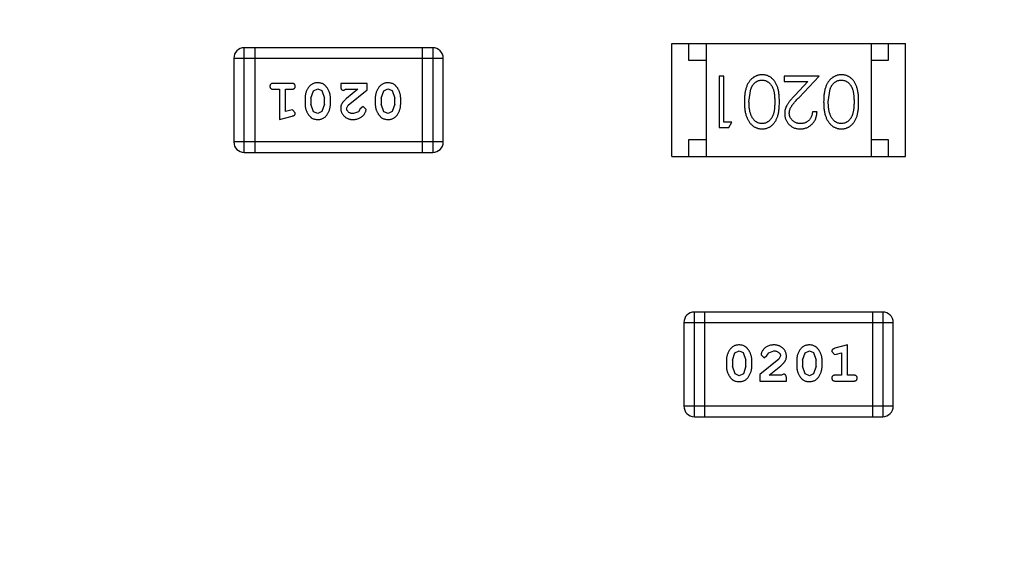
# Model space of a CAD drawing. Header units: inches. Extents: x 13 to 158, y -30 to 56.
# Tile 29 of 84: x 118.35 to 121.22, y 10.2 to 11.79. Entities that reach past the tile are written whole.
import ezdxf

# ---------------------------------------------------------------- set-up
doc = ezdxf.new("R2010")
doc.units = ezdxf.units.IN
doc.header["$LTSCALE"] = 1.21
doc.header["$MEASUREMENT"] = 0
doc.header["$PDMODE"] = 3
doc.header["$PDSIZE"] = 0.3125
doc.layers.get('0').update_dxf_attribs({"linetype": 'CONTINUOUS'})
doc.layers.get('Defpoints').update_dxf_attribs({"linetype": 'CONTINUOUS'})
doc.layers.add('DIM', color=3, linetype='CONTINUOUS')
doc.styles.get("Standard").update_dxf_attribs({"font": 'txt', "width": 0.8})
doc.dimstyles.get("Standard").update_dxf_attribs({"dimtxt": 0.15625, "dimasz": 0.1875, "dimexe": 0.125, "dimexo": 0.0625, "dimgap": 0.09, "dimtad": 0, "dimtih": 1, "dimtoh": 1, "dimzin": 4, "dimdsep": 46, "dimtxsty": 'Standard', "dimblk": '_FILLED', "dimblk1": '_FILLED', "dimblk2": '_FILLED', "dimcen": 0.09, "dimazin": 1, "dimtp": 0.01, "dimtm": 0.01, "dimtfac": 1, "dimtofl": 0, "dimtmove": 0, "dimatfit": 3, "dimldrblk": '_FILLED', "dimfxl": 1, "dimtolj": 1, "dimtzin": 4, "dimarcsym": 0})

# ---------------------------------------------------------------- blocks, each defined once
blk = doc.blocks.new('_FILLED')
at = {"color": 0, "linetype": 'ByBlock'}
blk.add_solid([(0, 0), (-1, 0.1667), (-1, -0.1667)], dxfattribs=at)
blk = doc.blocks.new('*D10')
at = {"layer": 'Defpoints', "color": 0}
for p in [(116.5261, 13.2868), (132.3995, -6.4981), (132.3995, -9.9284)]:
    blk.add_point(p, dxfattribs=at)
at = {"layer": 'DIM', "color": 0, "lineweight": -2}
for p, q in [((116.5261, 13.2243), (116.5261, -10.0534)), ((132.3995, -6.5606), (132.3995, -10.0534)), ((117.5261, -9.9284), (122.9061, -9.9284)), ((131.3995, -9.9284), (126.0195, -9.9284))]:
    blk.add_line(p, q, dxfattribs=at)
at = {"layer": 'DIM', "color": 0, "lineweight": -2, "rotation": 180}
blk.add_blockref('_FILLED', (116.5261, -9.9284), dxfattribs=at)
at = {"layer": 'DIM', "color": 0, "lineweight": -2}
blk.add_blockref('_FILLED', (132.3995, -9.9284), dxfattribs=at)
at = {"layer": 'DIM', "color": 0, "insert": (124.4628, -9.9284), "char_height": 1, "attachment_point": 5}
blk.add_mtext('\\A1;15.87', dxfattribs=at)
blk = doc.blocks.new('*D15')
at = {"layer": 'Defpoints', "color": 0}
for p in [(109.9306, 13.2855), (111.5494, 13.2855), (127.929, -5.4369)]:
    blk.add_point(p, dxfattribs=at)
at = {"layer": 'DIM', "color": 0, "lineweight": -2}
for p, q in [((111.4869, 13.2855), (109.8056, 13.2855)), ((109.9306, 12.2855), (109.9306, 5.4809)), ((109.9306, -4.4369), (109.9306, 2.3676)), ((127.8665, -5.4369), (109.8056, -5.4369))]:
    blk.add_line(p, q, dxfattribs=at)
for p, rotation in [((109.9306, 13.2855), 90), ((109.9306, -5.4369), 270)]:
    blk.add_blockref('_FILLED', p, dxfattribs=dict(at, rotation=rotation))
at = {"layer": 'DIM', "color": 0, "insert": (109.9306, 3.9243), "char_height": 1, "attachment_point": 5, "rotation": 90}
blk.add_mtext('\\A1;18.72', dxfattribs=at)
blk = doc.blocks.new('*D16')
at = {"layer": 'Defpoints', "color": 0}
for p in [(114.1495, 13.2855), (150.6495, 13.2855), (150.6495, -11.8704)]:
    blk.add_point(p, dxfattribs=at)
at = {"layer": 'DIM', "color": 0, "lineweight": -2}
for p, q in [((114.1495, 13.223), (114.1495, -11.9954)), ((150.6495, 13.223), (150.6495, -11.9954)), ((115.1495, -11.8704), (130.7762, -11.8704)), ((149.6495, -11.8704), (134.0229, -11.8704))]:
    blk.add_line(p, q, dxfattribs=at)
at = {"layer": 'DIM', "color": 0, "lineweight": -2, "rotation": 180}
blk.add_blockref('_FILLED', (114.1495, -11.8704), dxfattribs=at)
at = {"layer": 'DIM', "color": 0, "lineweight": -2}
blk.add_blockref('_FILLED', (150.6495, -11.8704), dxfattribs=at)
at = {"layer": 'DIM', "color": 0, "insert": (132.3995, -11.8704), "char_height": 1, "attachment_point": 5}
blk.add_mtext('\\A1;36.50', dxfattribs=at)

msp = doc.modelspace()

# ---------------------------------------------------------------- linework, layer by layer
at = {"color": 6, "linetype": 'Continuous'}
for p, q in [((119.003, 11.401), (119.003, 11.7058)), ((119.5517, 11.7058), (119.003, 11.7058)), ((119.0335, 11.7058), (119.0335, 11.401)), ((119.5212, 11.7058), (119.5212, 11.401)), ((119.5517, 11.7058), (119.5517, 11.401)), ((120.2475, 11.3886), (120.2475, 11.7186)), ((120.2475, 11.7186), (120.9275, 11.7186)), ((120.2975, 11.6686), (120.2975, 11.7186)), ((120.3475, 11.7186), (120.3475, 11.3886)), ((120.8275, 11.7186), (120.8275, 11.3886)), ((120.8775, 11.7186), (120.8775, 11.6686)), ((120.9275, 11.3886), (120.9275, 11.7186)), ((118.9726, 11.6753), (118.9726, 11.4314)), ((118.9726, 11.6753), (119.5822, 11.6753)), ((119.5822, 11.4314), (119.5822, 11.6753)), ((120.3475, 11.6686), (120.2975, 11.6686)), ((120.8775, 11.6686), (120.8275, 11.6686)), ((120.3857, 11.6233), (120.3857, 11.4733)), ((120.3991, 11.6233), (120.3857, 11.6233)), ((120.3991, 11.4887), (120.3991, 11.6233)), ((120.5741, 11.6233), (120.5741, 11.6079)), ((120.6761, 11.6233), (120.5741, 11.6233)), ((120.5741, 11.6079), (120.6439, 11.6079)), ((120.6439, 11.6079), (120.6064, 11.5678)), ((120.6179, 11.5612), (120.6761, 11.6233)), ((119.1405, 11.6021), (119.0886, 11.6021)), ((119.0886, 11.5848), (119.1059, 11.5848)), ((119.1059, 11.5848), (119.1059, 11.4967)), ((119.1232, 11.5199), (119.1232, 11.5848)), ((119.1232, 11.5848), (119.1405, 11.5848)), ((119.1971, 11.5588), (119.2044, 11.5806)), ((119.2044, 11.5806), (119.2167, 11.5864)), ((119.2167, 11.5864), (119.2288, 11.5811)), ((119.2288, 11.5811), (119.2365, 11.5588)), ((119.2837, 11.6021), (119.2837, 11.5943)), ((119.3607, 11.6021), (119.2837, 11.6021)), ((119.2923, 11.5817), (119.2978, 11.5848)), ((119.2978, 11.5848), (119.334, 11.5848)), ((119.334, 11.5848), (119.3004, 11.5578)), ((119.3057, 11.5383), (119.3607, 11.5832)), ((119.3607, 11.5832), (119.3607, 11.6021)), ((119.4016, 11.5588), (119.4089, 11.5806)), ((119.4089, 11.5806), (119.4212, 11.5864)), ((119.4212, 11.5864), (119.4333, 11.5811)), ((119.4333, 11.5811), (119.441, 11.5588)), ((120.4722, 11.5483), (120.4779, 11.586)), ((120.703, 11.5483), (120.7087, 11.586)), ((119.1798, 11.5591), (119.1798, 11.5413)), ((119.1971, 11.5588), (119.1971, 11.5416)), ((119.2365, 11.5416), (119.2365, 11.5588)), ((119.2538, 11.5413), (119.2538, 11.5591)), ((119.3843, 11.5591), (119.3843, 11.5413)), ((119.4016, 11.5588), (119.4016, 11.5416)), ((119.441, 11.5416), (119.441, 11.5588)), ((119.4583, 11.5413), (119.4583, 11.5591)), ((119.1382, 11.524), (119.1232, 11.5199)), ((119.1436, 11.525), (119.1382, 11.524)), ((119.1515, 11.5158), (119.1436, 11.525)), ((119.2047, 11.5193), (119.1971, 11.5416)), ((119.2365, 11.5416), (119.2292, 11.5198)), ((119.301, 11.5286), (119.3057, 11.5383)), ((119.3403, 11.5279), (119.3353, 11.5194)), ((119.3488, 11.5345), (119.3403, 11.5279)), ((119.3576, 11.526), (119.3488, 11.5345)), ((119.4092, 11.5193), (119.4016, 11.5416)), ((119.441, 11.5416), (119.4337, 11.5198)), ((119.1059, 11.4967), (119.1425, 11.5066)), ((119.2168, 11.514), (119.2047, 11.5193)), ((119.2292, 11.5198), (119.2168, 11.514)), ((119.3353, 11.5194), (119.3205, 11.514)), ((119.4214, 11.514), (119.4092, 11.5193)), ((119.4337, 11.5198), (119.4214, 11.514)), ((120.6703, 11.5194), (120.6568, 11.5194)), ((120.3857, 11.4733), (120.4134, 11.4733)), ((120.4222, 11.4887), (120.3991, 11.4887)), ((120.4134, 11.4733), (120.4222, 11.4887)), ((120.2975, 11.3886), (120.2975, 11.4386)), ((120.2975, 11.4386), (120.3475, 11.4386)), ((120.8275, 11.4386), (120.8775, 11.4386)), ((120.8775, 11.4386), (120.8775, 11.3886)), ((119.5822, 11.4314), (118.9726, 11.4314)), ((119.003, 11.401), (119.5517, 11.401)), ((120.2475, 11.3886), (120.9275, 11.3886)), ((120.3131, 10.6312), (120.3131, 10.936)), ((120.8617, 10.936), (120.3131, 10.936)), ((120.3436, 10.6312), (120.3436, 10.936)), ((120.8313, 10.936), (120.8313, 10.6312)), ((120.8617, 10.936), (120.8617, 10.6312)), ((120.2826, 10.9055), (120.2826, 10.6617)), ((120.2826, 10.9055), (120.8922, 10.9055)), ((120.8922, 10.6617), (120.8922, 10.9055)), ((120.7589, 10.8402), (120.7223, 10.8304)), ((120.7589, 10.7521), (120.7589, 10.8402)), ((120.4238, 10.7954), (120.4311, 10.8171)), ((120.4311, 10.8171), (120.4434, 10.8229)), ((120.4434, 10.8229), (120.4556, 10.8177)), ((120.4556, 10.8177), (120.4631, 10.7954)), ((120.5072, 10.8109), (120.516, 10.8025)), ((120.516, 10.8025), (120.5245, 10.8091)), ((120.5245, 10.8091), (120.5295, 10.8176)), ((120.5295, 10.8176), (120.5443, 10.8229)), ((120.5638, 10.8084), (120.5591, 10.7987)), ((120.6283, 10.7954), (120.6356, 10.8171)), ((120.6356, 10.8171), (120.6479, 10.8229)), ((120.6479, 10.8229), (120.6601, 10.8177)), ((120.6601, 10.8177), (120.6677, 10.7954)), ((120.7133, 10.8212), (120.7212, 10.8119)), ((120.7212, 10.8119), (120.7266, 10.813)), ((120.7266, 10.813), (120.7416, 10.8171)), ((120.7416, 10.8171), (120.7416, 10.7521)), ((120.4065, 10.7956), (120.4065, 10.7779)), ((120.4238, 10.7954), (120.4238, 10.7782)), ((120.4315, 10.7559), (120.4238, 10.7782)), ((120.4631, 10.7782), (120.4559, 10.7564)), ((120.4631, 10.7782), (120.4631, 10.7954)), ((120.4804, 10.7779), (120.4804, 10.7956)), ((120.5591, 10.7987), (120.504, 10.7537)), ((120.5308, 10.7521), (120.5644, 10.7792)), ((120.611, 10.7956), (120.611, 10.7779)), ((120.6283, 10.7954), (120.6283, 10.7782)), ((120.636, 10.7559), (120.6283, 10.7782)), ((120.6677, 10.7782), (120.6604, 10.7564)), ((120.6677, 10.7782), (120.6677, 10.7954)), ((120.685, 10.7779), (120.685, 10.7956)), ((120.4436, 10.7506), (120.4315, 10.7559)), ((120.4559, 10.7564), (120.4436, 10.7506)), ((120.504, 10.7537), (120.504, 10.7348)), ((120.567, 10.7521), (120.5308, 10.7521)), ((120.5725, 10.7553), (120.567, 10.7521)), ((120.6481, 10.7506), (120.636, 10.7559)), ((120.6604, 10.7564), (120.6481, 10.7506)), ((120.7416, 10.7521), (120.7243, 10.7521)), ((120.7762, 10.7521), (120.7589, 10.7521)), ((120.504, 10.7348), (120.5811, 10.7348)), ((120.5811, 10.7348), (120.5811, 10.7427)), ((120.7243, 10.7348), (120.7762, 10.7348)), ((120.8922, 10.6617), (120.2826, 10.6617)), ((120.3131, 10.6312), (120.8617, 10.6312))]:
    msp.add_line(p, q, dxfattribs=at)
for centre, start, end in [((119.003, 11.6753), 90, 180), ((119.5517, 11.6753), 0, 90), ((119.003, 11.4314), 180, 270), ((119.5517, 11.4314), 270, 0), ((120.3131, 10.9055), 90, 180), ((120.8617, 10.9055), 0, 90), ((120.3131, 10.6617), 180, 270), ((120.8617, 10.6617), 270, 0)]:
    msp.add_arc(centre, 0.0305, start, end, dxfattribs=at)
for points, knots in [([(120.5105, 11.6271), (120.5093, 11.6271), (120.507, 11.6271), (120.5034, 11.6266), (120.5, 11.626), (120.4967, 11.625), (120.4934, 11.6238), (120.4902, 11.6224), (120.4871, 11.6206), (120.4841, 11.6187), (120.4812, 11.6164), (120.4785, 11.6139), (120.4759, 11.6111), (120.4735, 11.608), (120.4712, 11.6047), (120.4692, 11.6012), (120.4672, 11.5974), (120.4654, 11.5933), (120.4638, 11.5889), (120.4625, 11.5842), (120.4613, 11.5791), (120.4604, 11.5736), (120.4597, 11.5678), (120.4591, 11.5616), (120.4588, 11.5551), (120.4588, 11.5506), (120.4588, 11.5483)], [0, 0, 0, 0, 0.033824, 0.067298, 0.10028, 0.133019, 0.165736, 0.198792, 0.232372, 0.266409, 0.301016, 0.336196, 0.371972, 0.408574, 0.446394, 0.485225, 0.525372, 0.567224, 0.611081, 0.65775, 0.70702, 0.759235, 0.814484, 0.873227, 0.934937, 1, 1, 1, 1]), ([(120.4779, 11.586), (120.4783, 11.587), (120.479, 11.5891), (120.4804, 11.592), (120.4818, 11.5947), (120.4834, 11.5973), (120.4852, 11.5996), (120.487, 11.6017), (120.489, 11.6036), (120.4919, 11.6059), (120.4955, 11.6082), (120.5002, 11.6102), (120.5051, 11.6115), (120.5084, 11.6117), (120.5101, 11.6117)], [0, 0, 0, 0, 0.075949, 0.148549, 0.218996, 0.286119, 0.351826, 0.416074, 0.478265, 0.540325, 0.660405, 0.774606, 0.887187, 1, 1, 1, 1]), ([(120.5101, 11.6117), (120.5117, 11.6117), (120.515, 11.6115), (120.5199, 11.6102), (120.5246, 11.6081), (120.5284, 11.6057), (120.5313, 11.6034), (120.5333, 11.6015), (120.5352, 11.5994), (120.537, 11.5971), (120.5386, 11.5946), (120.5401, 11.5918), (120.5414, 11.5889), (120.5427, 11.5858), (120.5438, 11.5824), (120.5447, 11.5786), (120.5455, 11.5745), (120.5461, 11.57), (120.5466, 11.5651), (120.5469, 11.5598), (120.5472, 11.5542), (120.5472, 11.5503), (120.5472, 11.5483)], [0, 0, 0, 0, 0.060034, 0.120278, 0.182348, 0.247919, 0.281641, 0.315701, 0.350322, 0.385703, 0.421819, 0.459196, 0.497866, 0.538301, 0.58121, 0.628183, 0.679403, 0.734699, 0.794074, 0.858416, 0.927049, 1, 1, 1, 1]), ([(120.5607, 11.5483), (120.5607, 11.5507), (120.5606, 11.5554), (120.5603, 11.5621), (120.5598, 11.5685), (120.5591, 11.5744), (120.5582, 11.58), (120.5572, 11.5851), (120.5558, 11.5898), (120.5543, 11.5942), (120.5526, 11.5982), (120.5508, 11.6019), (120.5488, 11.6054), (120.5466, 11.6086), (120.5443, 11.6115), (120.5418, 11.6143), (120.5391, 11.6167), (120.5364, 11.6189), (120.5334, 11.6208), (120.5304, 11.6225), (120.5273, 11.624), (120.5241, 11.6251), (120.5209, 11.626), (120.5175, 11.6267), (120.514, 11.6271), (120.5117, 11.6271), (120.5105, 11.6271)], [0, 0, 0, 0, 0.068113, 0.132564, 0.193427, 0.250218, 0.303569, 0.353576, 0.400235, 0.443586, 0.484619, 0.524292, 0.56238, 0.599049, 0.63494, 0.669782, 0.704009, 0.737842, 0.771098, 0.803896, 0.836415, 0.868639, 0.900715, 0.933378, 0.966213, 1, 1, 1, 1]), ([(120.7413, 11.6271), (120.7401, 11.6271), (120.7377, 11.6271), (120.7342, 11.6266), (120.7308, 11.626), (120.7274, 11.625), (120.7242, 11.6238), (120.721, 11.6224), (120.7179, 11.6206), (120.7149, 11.6187), (120.712, 11.6164), (120.7093, 11.6139), (120.7066, 11.6111), (120.7042, 11.608), (120.702, 11.6047), (120.6999, 11.6012), (120.698, 11.5974), (120.6962, 11.5933), (120.6946, 11.5889), (120.6933, 11.5842), (120.6921, 11.5791), (120.6911, 11.5736), (120.6904, 11.5678), (120.6899, 11.5616), (120.6896, 11.5551), (120.6896, 11.5506), (120.6895, 11.5483)], [0, 0, 0, 0, 0.033824, 0.067298, 0.10028, 0.133019, 0.165736, 0.198792, 0.232372, 0.266409, 0.301016, 0.336196, 0.371972, 0.408574, 0.446394, 0.485225, 0.525372, 0.567224, 0.611081, 0.65775, 0.70702, 0.759235, 0.814484, 0.873227, 0.934937, 1, 1, 1, 1]), ([(120.7087, 11.586), (120.7091, 11.587), (120.7098, 11.5891), (120.7111, 11.592), (120.7126, 11.5947), (120.7142, 11.5973), (120.716, 11.5996), (120.7178, 11.6017), (120.7198, 11.6036), (120.7226, 11.6059), (120.7263, 11.6082), (120.731, 11.6102), (120.7359, 11.6115), (120.7392, 11.6117), (120.7408, 11.6117)], [0, 0, 0, 0, 0.075949, 0.148549, 0.218996, 0.286119, 0.351826, 0.416074, 0.478265, 0.540325, 0.660405, 0.774606, 0.887187, 1, 1, 1, 1]), ([(120.7408, 11.6117), (120.7425, 11.6117), (120.7458, 11.6115), (120.7507, 11.6102), (120.7554, 11.6081), (120.7592, 11.6057), (120.762, 11.6034), (120.7641, 11.6015), (120.766, 11.5994), (120.7678, 11.5971), (120.7694, 11.5946), (120.7708, 11.5918), (120.7722, 11.5889), (120.7734, 11.5858), (120.7745, 11.5824), (120.7755, 11.5786), (120.7762, 11.5745), (120.7769, 11.57), (120.7774, 11.5651), (120.7777, 11.5598), (120.778, 11.5542), (120.778, 11.5503), (120.778, 11.5483)], [0, 0, 0, 0, 0.060034, 0.120278, 0.182348, 0.247919, 0.281641, 0.315701, 0.350322, 0.385703, 0.421819, 0.459196, 0.497866, 0.538301, 0.58121, 0.628183, 0.679403, 0.734699, 0.794074, 0.858416, 0.927049, 1, 1, 1, 1]), ([(120.7914, 11.5483), (120.7914, 11.5507), (120.7914, 11.5554), (120.7911, 11.5621), (120.7906, 11.5685), (120.7899, 11.5744), (120.789, 11.58), (120.7879, 11.5851), (120.7866, 11.5898), (120.7851, 11.5942), (120.7834, 11.5982), (120.7815, 11.6019), (120.7795, 11.6054), (120.7773, 11.6086), (120.775, 11.6115), (120.7726, 11.6143), (120.7699, 11.6167), (120.7671, 11.6189), (120.7642, 11.6208), (120.7612, 11.6225), (120.7581, 11.624), (120.7549, 11.6251), (120.7516, 11.626), (120.7483, 11.6267), (120.7448, 11.6271), (120.7425, 11.6271), (120.7413, 11.6271)], [0, 0, 0, 0, 0.068113, 0.132564, 0.193427, 0.250218, 0.303569, 0.353576, 0.400235, 0.443586, 0.484619, 0.524292, 0.56238, 0.599049, 0.63494, 0.669782, 0.704009, 0.737842, 0.771098, 0.803896, 0.836415, 0.868639, 0.900715, 0.933378, 0.966213, 1, 1, 1, 1]), ([(119.0886, 11.6021), (119.0877, 11.6021), (119.086, 11.6021), (119.0837, 11.6016), (119.0817, 11.6009), (119.0802, 11.5998), (119.079, 11.5985), (119.0782, 11.5969), (119.0777, 11.5953), (119.0776, 11.5941), (119.0776, 11.5935)], [0, 0, 0, 0, 0.169012, 0.317488, 0.445429, 0.560977, 0.67065, 0.776666, 0.88492, 1, 1, 1, 1]), ([(119.0776, 11.5935), (119.0776, 11.5929), (119.0777, 11.5917), (119.0782, 11.59), (119.079, 11.5885), (119.0802, 11.5872), (119.0817, 11.5861), (119.0837, 11.5853), (119.086, 11.5849), (119.0877, 11.5848), (119.0886, 11.5848)], [0, 0, 0, 0, 0.11517, 0.223509, 0.328254, 0.438012, 0.553651, 0.682263, 0.830856, 1, 1, 1, 1]), ([(119.1515, 11.5935), (119.1515, 11.5941), (119.1514, 11.5953), (119.1509, 11.597), (119.1501, 11.5985), (119.1489, 11.5998), (119.1474, 11.6009), (119.1454, 11.6016), (119.1431, 11.6021), (119.1414, 11.6021), (119.1405, 11.6021)], [0, 0, 0, 0, 0.115051, 0.223278, 0.329269, 0.437893, 0.554681, 0.682591, 0.83103, 1, 1, 1, 1]), ([(119.1405, 11.5848), (119.1414, 11.5848), (119.1431, 11.5849), (119.1454, 11.5853), (119.1474, 11.5861), (119.1489, 11.5872), (119.1501, 11.5885), (119.1509, 11.59), (119.1514, 11.5917), (119.1515, 11.5929), (119.1515, 11.5935)], [0, 0, 0, 0, 0.169102, 0.317658, 0.446239, 0.563118, 0.671828, 0.776546, 0.884858, 1, 1, 1, 1]), ([(119.2167, 11.6037), (119.2153, 11.6037), (119.2125, 11.6036), (119.2084, 11.6029), (119.2045, 11.6018), (119.201, 11.6002), (119.1976, 11.5981), (119.1946, 11.5956), (119.1918, 11.5927), (119.1893, 11.5893), (119.1871, 11.5857), (119.1852, 11.582), (119.1835, 11.5783), (119.1822, 11.5745), (119.1811, 11.5707), (119.1804, 11.5669), (119.1799, 11.563), (119.1799, 11.5604), (119.1798, 11.5591)], [0, 0, 0, 0, 0.067217, 0.131051, 0.19272, 0.252824, 0.312745, 0.373449, 0.436041, 0.501494, 0.567761, 0.632087, 0.695096, 0.757109, 0.817993, 0.878657, 0.939311, 1, 1, 1, 1]), ([(119.2538, 11.5591), (119.2537, 11.5602), (119.2537, 11.5623), (119.2534, 11.5655), (119.2529, 11.5686), (119.2522, 11.5717), (119.2514, 11.5747), (119.2502, 11.5777), (119.249, 11.5807), (119.2475, 11.5836), (119.2459, 11.5863), (119.2443, 11.5888), (119.2426, 11.5911), (119.241, 11.5933), (119.2393, 11.5951), (119.2376, 11.5968), (119.2359, 11.5982), (119.2335, 11.5998), (119.2303, 11.6014), (119.2261, 11.6027), (119.2215, 11.6036), (119.2184, 11.6036), (119.2167, 11.6037)], [0, 0, 0, 0, 0.049886, 0.09882, 0.148132, 0.19689, 0.246038, 0.295176, 0.345305, 0.395692, 0.445312, 0.491875, 0.535813, 0.577009, 0.616081, 0.652689, 0.687585, 0.720206, 0.785062, 0.85223, 0.923759, 1, 1, 1, 1]), ([(119.2837, 11.5943), (119.2837, 11.5932), (119.2837, 11.5912), (119.2842, 11.5885), (119.2848, 11.5863), (119.2859, 11.5845), (119.2872, 11.5832), (119.2887, 11.5823), (119.2905, 11.5818), (119.2917, 11.5817), (119.2923, 11.5817)], [0, 0, 0, 0, 0.1844, 0.34094, 0.473574, 0.586824, 0.690029, 0.789175, 0.890445, 1, 1, 1, 1]), ([(119.4212, 11.6037), (119.4198, 11.6037), (119.417, 11.6036), (119.4129, 11.6029), (119.409, 11.6018), (119.4055, 11.6002), (119.4021, 11.5981), (119.3991, 11.5956), (119.3963, 11.5927), (119.3938, 11.5893), (119.3917, 11.5857), (119.3897, 11.582), (119.388, 11.5783), (119.3867, 11.5745), (119.3857, 11.5707), (119.3849, 11.5669), (119.3844, 11.563), (119.3844, 11.5604), (119.3843, 11.5591)], [0, 0, 0, 0, 0.067217, 0.131051, 0.19272, 0.252824, 0.312745, 0.373449, 0.436041, 0.501494, 0.567761, 0.632087, 0.695096, 0.757109, 0.817993, 0.878657, 0.939311, 1, 1, 1, 1]), ([(119.4583, 11.5591), (119.4583, 11.5602), (119.4582, 11.5623), (119.4579, 11.5655), (119.4574, 11.5686), (119.4567, 11.5717), (119.4559, 11.5747), (119.4547, 11.5777), (119.4535, 11.5807), (119.452, 11.5836), (119.4504, 11.5863), (119.4488, 11.5888), (119.4471, 11.5911), (119.4455, 11.5933), (119.4438, 11.5951), (119.4421, 11.5968), (119.4404, 11.5982), (119.438, 11.5998), (119.4348, 11.6014), (119.4306, 11.6027), (119.4261, 11.6036), (119.4229, 11.6036), (119.4212, 11.6037)], [0, 0, 0, 0, 0.049886, 0.09882, 0.148132, 0.19689, 0.246038, 0.295176, 0.345305, 0.395692, 0.445312, 0.491875, 0.535813, 0.577009, 0.616081, 0.652689, 0.687585, 0.720206, 0.785062, 0.85223, 0.923759, 1, 1, 1, 1]), ([(119.3004, 11.5578), (119.2995, 11.557), (119.2978, 11.5555), (119.2955, 11.5533), (119.2934, 11.5512), (119.2915, 11.5492), (119.2899, 11.5473), (119.2885, 11.5456), (119.2874, 11.5439), (119.2863, 11.5419), (119.2852, 11.5393), (119.2843, 11.5362), (119.2837, 11.5329), (119.2837, 11.5306), (119.2837, 11.5295)], [0, 0, 0, 0, 0.103002, 0.197728, 0.285279, 0.365235, 0.437224, 0.502446, 0.560545, 0.611446, 0.707576, 0.80349, 0.900532, 1, 1, 1, 1]), ([(120.6064, 11.5678), (120.605, 11.5663), (120.6022, 11.5633), (120.5983, 11.559), (120.5947, 11.5549), (120.5915, 11.551), (120.5886, 11.5474), (120.5862, 11.544), (120.5841, 11.5408), (120.5817, 11.537), (120.5794, 11.5322), (120.5775, 11.5263), (120.5763, 11.5203), (120.5761, 11.5161), (120.5761, 11.514)], [0, 0, 0, 0, 0.09953, 0.192079, 0.277712, 0.357454, 0.429648, 0.495771, 0.555538, 0.608657, 0.707578, 0.804328, 0.901298, 1, 1, 1, 1]), ([(120.5895, 11.5152), (120.5896, 11.5169), (120.5897, 11.5201), (120.5907, 11.5249), (120.5924, 11.5295), (120.5944, 11.5333), (120.5965, 11.5365), (120.5984, 11.5392), (120.6007, 11.5421), (120.6034, 11.5454), (120.6064, 11.5489), (120.6099, 11.5527), (120.6138, 11.5569), (120.6165, 11.5597), (120.6179, 11.5612)], [0, 0, 0, 0, 0.088014, 0.174976, 0.2638, 0.355443, 0.406413, 0.465519, 0.533076, 0.609353, 0.693899, 0.787171, 0.889197, 1, 1, 1, 1]), ([(119.1798, 11.5413), (119.1798, 11.5403), (119.1799, 11.5381), (119.1802, 11.5349), (119.1807, 11.5318), (119.1814, 11.5287), (119.1823, 11.5256), (119.1834, 11.5226), (119.1847, 11.5197), (119.1862, 11.5168), (119.1878, 11.5141), (119.1894, 11.5115), (119.1911, 11.5092), (119.1928, 11.5071), (119.1945, 11.5052), (119.1962, 11.5036), (119.1979, 11.5021), (119.2003, 11.5006), (119.2035, 11.499), (119.2076, 11.4977), (119.2122, 11.4969), (119.2153, 11.4968), (119.217, 11.4967)], [0, 0, 0, 0, 0.049855, 0.099516, 0.148482, 0.19758, 0.246804, 0.296268, 0.346517, 0.397047, 0.446826, 0.49336, 0.537801, 0.579207, 0.617974, 0.654833, 0.689171, 0.722088, 0.786392, 0.853518, 0.924186, 1, 1, 1, 1]), ([(119.217, 11.4967), (119.2184, 11.4968), (119.2212, 11.4968), (119.2253, 11.4975), (119.2291, 11.4987), (119.2327, 11.5002), (119.236, 11.5023), (119.2391, 11.5048), (119.2418, 11.5078), (119.2443, 11.5112), (119.2465, 11.5148), (119.2484, 11.5185), (119.2501, 11.5222), (119.2514, 11.5259), (119.2525, 11.5297), (119.2532, 11.5336), (119.2537, 11.5374), (119.2537, 11.54), (119.2538, 11.5413)], [0, 0, 0, 0, 0.06692, 0.130834, 0.19258, 0.252759, 0.312631, 0.373411, 0.436359, 0.501894, 0.568244, 0.632472, 0.69556, 0.757163, 0.818592, 0.878885, 0.939235, 1, 1, 1, 1]), ([(119.2837, 11.5295), (119.2837, 11.5284), (119.2838, 11.5262), (119.2842, 11.5229), (119.2851, 11.5198), (119.2862, 11.5169), (119.2876, 11.514), (119.2894, 11.5113), (119.2915, 11.5087), (119.2939, 11.5063), (119.2966, 11.504), (119.2994, 11.5021), (119.3025, 11.5004), (119.3057, 11.499), (119.3091, 11.498), (119.3127, 11.4972), (119.3164, 11.4968), (119.319, 11.4967), (119.3203, 11.4967)], [0, 0, 0, 0, 0.060981, 0.120256, 0.178148, 0.236115, 0.293993, 0.352864, 0.413358, 0.476056, 0.539296, 0.602396, 0.665116, 0.728325, 0.792919, 0.859317, 0.928302, 1, 1, 1, 1]), ([(119.3205, 11.514), (119.319, 11.5141), (119.3164, 11.5142), (119.3125, 11.515), (119.3092, 11.5164), (119.3063, 11.5183), (119.304, 11.5206), (119.3022, 11.523), (119.3012, 11.5257), (119.301, 11.5276), (119.301, 11.5286)], [0, 0, 0, 0, 0.156344, 0.299348, 0.4327, 0.561, 0.682299, 0.791883, 0.89611, 1, 1, 1, 1]), ([(119.3203, 11.4967), (119.322, 11.4968), (119.3254, 11.4969), (119.3303, 11.4978), (119.3351, 11.4992), (119.3396, 11.5012), (119.3437, 11.5036), (119.3474, 11.5065), (119.3505, 11.5097), (119.353, 11.5133), (119.355, 11.5169), (119.3564, 11.5202), (119.3574, 11.5232), (119.3575, 11.5251), (119.3576, 11.526)], [0, 0, 0, 0, 0.098286, 0.193983, 0.289056, 0.384352, 0.477435, 0.566197, 0.652355, 0.737986, 0.818188, 0.887401, 0.94802, 1, 1, 1, 1]), ([(119.3843, 11.5413), (119.3844, 11.5403), (119.3844, 11.5381), (119.3847, 11.5349), (119.3852, 11.5318), (119.3859, 11.5287), (119.3868, 11.5256), (119.3879, 11.5226), (119.3892, 11.5197), (119.3907, 11.5168), (119.3923, 11.5141), (119.394, 11.5115), (119.3956, 11.5092), (119.3973, 11.5071), (119.399, 11.5052), (119.4007, 11.5036), (119.4024, 11.5021), (119.4048, 11.5006), (119.408, 11.499), (119.4121, 11.4977), (119.4167, 11.4969), (119.4198, 11.4968), (119.4215, 11.4967)], [0, 0, 0, 0, 0.049855, 0.099516, 0.148482, 0.19758, 0.246804, 0.296268, 0.346517, 0.397047, 0.446826, 0.49336, 0.537801, 0.579207, 0.617974, 0.654833, 0.689171, 0.722088, 0.786392, 0.853518, 0.924186, 1, 1, 1, 1]), ([(119.4215, 11.4967), (119.4229, 11.4968), (119.4257, 11.4968), (119.4298, 11.4975), (119.4336, 11.4987), (119.4372, 11.5002), (119.4405, 11.5023), (119.4436, 11.5048), (119.4464, 11.5078), (119.4488, 11.5112), (119.451, 11.5148), (119.4529, 11.5185), (119.4546, 11.5222), (119.4559, 11.5259), (119.457, 11.5297), (119.4577, 11.5336), (119.4582, 11.5374), (119.4582, 11.54), (119.4583, 11.5413)], [0, 0, 0, 0, 0.06692, 0.130834, 0.19258, 0.252759, 0.312631, 0.373411, 0.436359, 0.501894, 0.568244, 0.632472, 0.69556, 0.757163, 0.818592, 0.878885, 0.939235, 1, 1, 1, 1]), ([(120.4588, 11.5483), (120.4588, 11.546), (120.4588, 11.5416), (120.4591, 11.535), (120.4597, 11.5288), (120.4604, 11.5229), (120.4614, 11.5175), (120.4625, 11.5123), (120.4639, 11.5076), (120.4655, 11.5032), (120.4674, 11.4991), (120.4693, 11.4952), (120.4714, 11.4917), (120.4736, 11.4884), (120.476, 11.4854), (120.4786, 11.4826), (120.4813, 11.4801), (120.4842, 11.4778), (120.4872, 11.4758), (120.4903, 11.4741), (120.4934, 11.4727), (120.4967, 11.4715), (120.5, 11.4706), (120.5035, 11.4699), (120.507, 11.4695), (120.5093, 11.4695), (120.5105, 11.4694)], [0, 0, 0, 0, 0.065278, 0.127205, 0.186168, 0.241675, 0.294115, 0.343609, 0.390387, 0.434463, 0.476646, 0.517002, 0.555936, 0.593716, 0.630057, 0.665601, 0.700745, 0.734917, 0.768681, 0.802087, 0.834849, 0.867433, 0.900138, 0.932806, 0.966212, 1, 1, 1, 1]), ([(120.5101, 11.4848), (120.5084, 11.4849), (120.5052, 11.4851), (120.5003, 11.4863), (120.4956, 11.4885), (120.4919, 11.4908), (120.489, 11.4931), (120.487, 11.4951), (120.485, 11.4973), (120.4832, 11.4998), (120.4815, 11.5025), (120.48, 11.5055), (120.4785, 11.5086), (120.4772, 11.5121), (120.4761, 11.5157), (120.475, 11.5196), (120.4742, 11.5238), (120.4734, 11.5282), (120.4729, 11.5329), (120.4725, 11.5378), (120.4723, 11.543), (120.4722, 11.5465), (120.4722, 11.5483)], [0, 0, 0, 0, 0.059689, 0.119507, 0.181075, 0.246162, 0.279894, 0.314468, 0.350403, 0.387474, 0.426147, 0.466624, 0.508745, 0.553328, 0.600058, 0.649177, 0.700552, 0.754894, 0.811825, 0.871514, 0.934319, 1, 1, 1, 1]), ([(120.5472, 11.5483), (120.5472, 11.5463), (120.5472, 11.5424), (120.5469, 11.5367), (120.5466, 11.5314), (120.5461, 11.5265), (120.5455, 11.522), (120.5446, 11.5179), (120.5437, 11.5141), (120.5426, 11.5107), (120.5414, 11.5076), (120.5401, 11.5047), (120.5386, 11.502), (120.5369, 11.4995), (120.5352, 11.4971), (120.5333, 11.495), (120.5313, 11.4931), (120.5284, 11.4908), (120.5247, 11.4885), (120.52, 11.4863), (120.5151, 11.4851), (120.5117, 11.4849), (120.5101, 11.4848)], [0, 0, 0, 0, 0.073302, 0.142286, 0.206253, 0.266017, 0.321612, 0.372532, 0.419497, 0.462398, 0.502825, 0.541489, 0.579034, 0.615143, 0.650298, 0.684912, 0.718701, 0.752189, 0.817245, 0.879117, 0.939613, 1, 1, 1, 1]), ([(120.5105, 11.4694), (120.5117, 11.4695), (120.514, 11.4695), (120.5175, 11.4699), (120.5209, 11.4706), (120.5242, 11.4715), (120.5274, 11.4727), (120.5305, 11.4741), (120.5335, 11.4758), (120.5365, 11.4778), (120.5393, 11.48), (120.542, 11.4825), (120.5444, 11.4852), (120.5467, 11.4881), (120.5489, 11.4914), (120.5509, 11.4948), (120.5527, 11.4985), (120.5544, 11.5025), (120.5559, 11.5068), (120.5572, 11.5115), (120.5583, 11.5166), (120.5591, 11.5221), (120.5598, 11.5281), (120.5603, 11.5345), (120.5606, 11.5413), (120.5607, 11.5459), (120.5607, 11.5483)], [0, 0, 0, 0, 0.033742, 0.066533, 0.099153, 0.13154, 0.164087, 0.196563, 0.229707, 0.263315, 0.297504, 0.331686, 0.366482, 0.4021, 0.438958, 0.476748, 0.515985, 0.556589, 0.599519, 0.645765, 0.695487, 0.748721, 0.805687, 0.866754, 0.931405, 1, 1, 1, 1]), ([(120.6895, 11.5483), (120.6896, 11.546), (120.6896, 11.5416), (120.6899, 11.535), (120.6904, 11.5288), (120.6912, 11.5229), (120.6921, 11.5175), (120.6933, 11.5123), (120.6947, 11.5076), (120.6963, 11.5032), (120.6981, 11.4991), (120.7, 11.4952), (120.7022, 11.4917), (120.7044, 11.4884), (120.7068, 11.4854), (120.7094, 11.4826), (120.7121, 11.4801), (120.715, 11.4778), (120.7179, 11.4758), (120.721, 11.4741), (120.7242, 11.4727), (120.7275, 11.4715), (120.7308, 11.4706), (120.7342, 11.4699), (120.7377, 11.4695), (120.7401, 11.4695), (120.7413, 11.4694)], [0, 0, 0, 0, 0.065278, 0.127205, 0.186168, 0.241675, 0.294115, 0.343609, 0.390387, 0.434463, 0.476646, 0.517002, 0.555936, 0.593716, 0.630057, 0.665601, 0.700745, 0.734917, 0.768681, 0.802087, 0.834849, 0.867433, 0.900138, 0.932806, 0.966212, 1, 1, 1, 1]), ([(120.7408, 11.4848), (120.7392, 11.4849), (120.7359, 11.4851), (120.7311, 11.4863), (120.7264, 11.4885), (120.7227, 11.4908), (120.7198, 11.4931), (120.7177, 11.4951), (120.7158, 11.4973), (120.714, 11.4998), (120.7123, 11.5025), (120.7107, 11.5055), (120.7093, 11.5086), (120.708, 11.5121), (120.7068, 11.5157), (120.7057, 11.5196), (120.7049, 11.5238), (120.7042, 11.5282), (120.7037, 11.5329), (120.7032, 11.5378), (120.7031, 11.543), (120.703, 11.5465), (120.703, 11.5483)], [0, 0, 0, 0, 0.059689, 0.119507, 0.181075, 0.246162, 0.279894, 0.314468, 0.350403, 0.387474, 0.426147, 0.466624, 0.508745, 0.553328, 0.600058, 0.649177, 0.700552, 0.754894, 0.811825, 0.871514, 0.934319, 1, 1, 1, 1]), ([(120.778, 11.5483), (120.778, 11.5463), (120.778, 11.5424), (120.7777, 11.5367), (120.7774, 11.5314), (120.7768, 11.5265), (120.7763, 11.522), (120.7754, 11.5179), (120.7745, 11.5141), (120.7734, 11.5107), (120.7722, 11.5076), (120.7708, 11.5047), (120.7693, 11.502), (120.7677, 11.4995), (120.7659, 11.4971), (120.7641, 11.495), (120.762, 11.4931), (120.7592, 11.4908), (120.7554, 11.4885), (120.7507, 11.4863), (120.7458, 11.4851), (120.7425, 11.4849), (120.7408, 11.4848)], [0, 0, 0, 0, 0.073302, 0.142286, 0.206253, 0.266017, 0.321612, 0.372532, 0.419497, 0.462398, 0.502825, 0.541489, 0.579034, 0.615143, 0.650298, 0.684912, 0.718701, 0.752189, 0.817245, 0.879117, 0.939613, 1, 1, 1, 1]), ([(120.7413, 11.4694), (120.7425, 11.4695), (120.7448, 11.4695), (120.7483, 11.4699), (120.7516, 11.4706), (120.7549, 11.4715), (120.7581, 11.4727), (120.7613, 11.4741), (120.7643, 11.4758), (120.7672, 11.4778), (120.77, 11.48), (120.7727, 11.4825), (120.7752, 11.4852), (120.7775, 11.4881), (120.7797, 11.4914), (120.7817, 11.4948), (120.7835, 11.4985), (120.7852, 11.5025), (120.7867, 11.5068), (120.7879, 11.5115), (120.7891, 11.5166), (120.7899, 11.5221), (120.7906, 11.5281), (120.7911, 11.5345), (120.7914, 11.5413), (120.7914, 11.5459), (120.7914, 11.5483)], [0, 0, 0, 0, 0.033742, 0.066533, 0.099153, 0.13154, 0.164087, 0.196563, 0.229707, 0.263315, 0.297504, 0.331686, 0.366482, 0.4021, 0.438958, 0.476748, 0.515985, 0.556589, 0.599519, 0.645765, 0.695487, 0.748721, 0.805687, 0.866754, 0.931405, 1, 1, 1, 1]), ([(119.1425, 11.5066), (119.1433, 11.5069), (119.1449, 11.5073), (119.147, 11.5082), (119.1486, 11.5091), (119.1498, 11.5101), (119.1506, 11.5113), (119.1511, 11.5126), (119.1515, 11.5141), (119.1515, 11.5152), (119.1515, 11.5158)], [0, 0, 0, 0, 0.187321, 0.344927, 0.475328, 0.579604, 0.674244, 0.773631, 0.882025, 1, 1, 1, 1]), ([(120.5761, 11.514), (120.5761, 11.5125), (120.5762, 11.5096), (120.5768, 11.5053), (120.5778, 11.5012), (120.5791, 11.4971), (120.5809, 11.4933), (120.5831, 11.4896), (120.5856, 11.486), (120.5886, 11.4827), (120.5917, 11.4795), (120.5953, 11.4769), (120.599, 11.4746), (120.603, 11.4727), (120.6073, 11.4712), (120.6118, 11.4702), (120.6165, 11.4696), (120.6197, 11.4695), (120.6214, 11.4694)], [0, 0, 0, 0, 0.06271, 0.123347, 0.183401, 0.242828, 0.302097, 0.36242, 0.423725, 0.487032, 0.550491, 0.612709, 0.674265, 0.73617, 0.799211, 0.863483, 0.930525, 1, 1, 1, 1]), ([(120.6221, 11.4848), (120.6209, 11.4849), (120.6187, 11.4849), (120.6155, 11.4853), (120.6124, 11.486), (120.6094, 11.487), (120.6066, 11.4883), (120.6039, 11.4898), (120.6013, 11.4917), (120.5989, 11.4938), (120.5967, 11.4961), (120.5948, 11.4985), (120.5932, 11.501), (120.5918, 11.5036), (120.5908, 11.5064), (120.5901, 11.5092), (120.5896, 11.5122), (120.5896, 11.5142), (120.5895, 11.5152)], [0, 0, 0, 0, 0.068027, 0.133505, 0.19695, 0.26027, 0.322741, 0.384982, 0.448465, 0.513424, 0.578224, 0.640011, 0.700094, 0.760067, 0.819012, 0.877878, 0.938035, 1, 1, 1, 1]), ([(120.6214, 11.4694), (120.623, 11.4695), (120.6263, 11.4696), (120.6312, 11.4702), (120.6358, 11.4714), (120.6402, 11.4729), (120.6444, 11.4749), (120.6485, 11.4773), (120.6523, 11.4802), (120.6558, 11.4835), (120.6591, 11.4871), (120.662, 11.491), (120.6644, 11.4951), (120.6664, 11.4995), (120.6681, 11.5041), (120.6692, 11.509), (120.67, 11.5141), (120.6702, 11.5177), (120.6703, 11.5194)], [0, 0, 0, 0, 0.06445, 0.126725, 0.187421, 0.247417, 0.306749, 0.366595, 0.427749, 0.490235, 0.553031, 0.614805, 0.676505, 0.738096, 0.801021, 0.864897, 0.931209, 1, 1, 1, 1]), ([(120.6568, 11.5194), (120.6567, 11.5181), (120.6565, 11.5155), (120.6557, 11.5117), (120.6548, 11.5082), (120.6535, 11.5048), (120.652, 11.5018), (120.6503, 11.4989), (120.6483, 11.4963), (120.646, 11.4939), (120.6436, 11.4918), (120.6409, 11.4899), (120.6382, 11.4883), (120.6352, 11.4871), (120.6322, 11.4861), (120.6289, 11.4853), (120.6255, 11.4849), (120.6232, 11.4849), (120.6221, 11.4848)], [0, 0, 0, 0, 0.073648, 0.143686, 0.210962, 0.275557, 0.338064, 0.399311, 0.4594, 0.51934, 0.579024, 0.637809, 0.695959, 0.754122, 0.813113, 0.873453, 0.935561, 1, 1, 1, 1]), ([(120.4433, 10.8402), (120.4419, 10.8402), (120.4391, 10.8401), (120.435, 10.8394), (120.4311, 10.8383), (120.4276, 10.8367), (120.4243, 10.8346), (120.4212, 10.8321), (120.4184, 10.8292), (120.416, 10.8258), (120.4138, 10.8222), (120.4118, 10.8185), (120.4102, 10.8148), (120.4089, 10.811), (120.4078, 10.8072), (120.4071, 10.8034), (120.4066, 10.7995), (120.4065, 10.7969), (120.4065, 10.7956)], [0, 0, 0, 0, 0.06692, 0.130834, 0.19258, 0.252759, 0.312631, 0.373411, 0.436359, 0.501894, 0.568244, 0.632472, 0.69556, 0.757163, 0.818592, 0.878885, 0.939235, 1, 1, 1, 1]), ([(120.4804, 10.7956), (120.4804, 10.7967), (120.4804, 10.7988), (120.4801, 10.802), (120.4796, 10.8052), (120.4789, 10.8083), (120.478, 10.8113), (120.4769, 10.8143), (120.4756, 10.8173), (120.4741, 10.8202), (120.4725, 10.8229), (120.4708, 10.8255), (120.4692, 10.8278), (120.4675, 10.8299), (120.4658, 10.8318), (120.4641, 10.8334), (120.4624, 10.8348), (120.46, 10.8364), (120.4568, 10.838), (120.4526, 10.8393), (120.4481, 10.8401), (120.4449, 10.8402), (120.4433, 10.8402)], [0, 0, 0, 0, 0.049855, 0.099516, 0.148482, 0.19758, 0.246804, 0.296268, 0.346517, 0.397047, 0.446826, 0.49336, 0.537801, 0.579207, 0.617974, 0.654833, 0.689171, 0.722088, 0.786392, 0.853518, 0.924186, 1, 1, 1, 1]), ([(120.5445, 10.8402), (120.5428, 10.8402), (120.5394, 10.8401), (120.5345, 10.8392), (120.5297, 10.8378), (120.5252, 10.8358), (120.5211, 10.8334), (120.5174, 10.8305), (120.5143, 10.8272), (120.5118, 10.8237), (120.5098, 10.8201), (120.5083, 10.8168), (120.5074, 10.8138), (120.5073, 10.8118), (120.5072, 10.8109)], [0, 0, 0, 0, 0.098286, 0.193983, 0.289056, 0.384352, 0.477435, 0.566197, 0.652355, 0.737986, 0.818188, 0.887401, 0.94802, 1, 1, 1, 1]), ([(120.5811, 10.8075), (120.5811, 10.8086), (120.581, 10.8108), (120.5806, 10.814), (120.5797, 10.8171), (120.5786, 10.8201), (120.5771, 10.823), (120.5754, 10.8257), (120.5733, 10.8283), (120.5709, 10.8307), (120.5682, 10.8329), (120.5654, 10.8349), (120.5623, 10.8366), (120.5591, 10.8379), (120.5557, 10.8389), (120.5521, 10.8397), (120.5483, 10.8402), (120.5458, 10.8402), (120.5445, 10.8402)], [0, 0, 0, 0, 0.060981, 0.120256, 0.178148, 0.236115, 0.293993, 0.352864, 0.413358, 0.476056, 0.539296, 0.602396, 0.665116, 0.728325, 0.792919, 0.859317, 0.928302, 1, 1, 1, 1]), ([(120.6478, 10.8402), (120.6464, 10.8402), (120.6436, 10.8401), (120.6395, 10.8394), (120.6357, 10.8383), (120.6321, 10.8367), (120.6288, 10.8346), (120.6257, 10.8321), (120.6229, 10.8292), (120.6205, 10.8258), (120.6183, 10.8222), (120.6164, 10.8185), (120.6147, 10.8148), (120.6134, 10.811), (120.6123, 10.8072), (120.6116, 10.8034), (120.6111, 10.7995), (120.611, 10.7969), (120.611, 10.7956)], [0, 0, 0, 0, 0.06692, 0.130834, 0.19258, 0.252759, 0.312631, 0.373411, 0.436359, 0.501894, 0.568244, 0.632472, 0.69556, 0.757163, 0.818592, 0.878885, 0.939235, 1, 1, 1, 1]), ([(120.685, 10.7956), (120.6849, 10.7967), (120.6849, 10.7988), (120.6846, 10.802), (120.6841, 10.8052), (120.6834, 10.8083), (120.6825, 10.8113), (120.6814, 10.8143), (120.6801, 10.8173), (120.6786, 10.8202), (120.677, 10.8229), (120.6753, 10.8255), (120.6737, 10.8278), (120.672, 10.8299), (120.6703, 10.8318), (120.6686, 10.8334), (120.6669, 10.8348), (120.6645, 10.8364), (120.6613, 10.838), (120.6572, 10.8393), (120.6526, 10.8401), (120.6495, 10.8402), (120.6478, 10.8402)], [0, 0, 0, 0, 0.049855, 0.099516, 0.148482, 0.19758, 0.246804, 0.296268, 0.346517, 0.397047, 0.446826, 0.49336, 0.537801, 0.579207, 0.617974, 0.654833, 0.689171, 0.722088, 0.786392, 0.853518, 0.924186, 1, 1, 1, 1]), ([(120.5443, 10.8229), (120.5457, 10.8229), (120.5484, 10.8228), (120.5522, 10.822), (120.5556, 10.8206), (120.5585, 10.8187), (120.5608, 10.8164), (120.5626, 10.8139), (120.5636, 10.8112), (120.5638, 10.8093), (120.5638, 10.8084)], [0, 0, 0, 0, 0.156344, 0.299348, 0.4327, 0.561, 0.682299, 0.791883, 0.89611, 1, 1, 1, 1]), ([(120.5644, 10.7792), (120.5652, 10.78), (120.5669, 10.7814), (120.5693, 10.7837), (120.5714, 10.7858), (120.5733, 10.7878), (120.5749, 10.7896), (120.5763, 10.7914), (120.5774, 10.793), (120.5785, 10.7951), (120.5796, 10.7976), (120.5805, 10.8008), (120.581, 10.8041), (120.5811, 10.8063), (120.5811, 10.8075)], [0, 0, 0, 0, 0.103002, 0.197728, 0.285279, 0.365235, 0.437224, 0.502446, 0.560545, 0.611446, 0.707576, 0.80349, 0.900532, 1, 1, 1, 1]), ([(120.7223, 10.8304), (120.7215, 10.8301), (120.7199, 10.8296), (120.7178, 10.8288), (120.7162, 10.8279), (120.715, 10.8268), (120.7142, 10.8257), (120.7137, 10.8243), (120.7133, 10.8228), (120.7133, 10.8218), (120.7133, 10.8212)], [0, 0, 0, 0, 0.187321, 0.344927, 0.475328, 0.579604, 0.674244, 0.773631, 0.882025, 1, 1, 1, 1]), ([(120.4065, 10.7779), (120.4065, 10.7768), (120.4066, 10.7747), (120.4069, 10.7715), (120.4074, 10.7684), (120.4081, 10.7653), (120.4089, 10.7622), (120.4101, 10.7592), (120.4113, 10.7563), (120.4128, 10.7534), (120.4144, 10.7507), (120.416, 10.7481), (120.4176, 10.7458), (120.4193, 10.7437), (120.421, 10.7418), (120.4227, 10.7402), (120.4244, 10.7388), (120.4268, 10.7372), (120.43, 10.7355), (120.4342, 10.7342), (120.4387, 10.7334), (120.4419, 10.7333), (120.4436, 10.7333)], [0, 0, 0, 0, 0.049886, 0.09882, 0.148132, 0.19689, 0.246038, 0.295176, 0.345305, 0.395692, 0.445312, 0.491875, 0.535813, 0.577009, 0.616081, 0.652689, 0.687585, 0.720206, 0.785062, 0.85223, 0.923759, 1, 1, 1, 1]), ([(120.4436, 10.7333), (120.445, 10.7333), (120.4478, 10.7334), (120.4519, 10.7341), (120.4557, 10.7352), (120.4593, 10.7368), (120.4626, 10.7388), (120.4657, 10.7414), (120.4685, 10.7443), (120.4709, 10.7477), (120.4731, 10.7513), (120.4751, 10.755), (120.4767, 10.7587), (120.4781, 10.7624), (120.4791, 10.7662), (120.4799, 10.7701), (120.4804, 10.774), (120.4804, 10.7766), (120.4804, 10.7779)], [0, 0, 0, 0, 0.067217, 0.131051, 0.19272, 0.252824, 0.312745, 0.373449, 0.436041, 0.501494, 0.567761, 0.632087, 0.695096, 0.757109, 0.817993, 0.878657, 0.939311, 1, 1, 1, 1]), ([(120.611, 10.7779), (120.611, 10.7768), (120.6111, 10.7747), (120.6114, 10.7715), (120.6119, 10.7684), (120.6126, 10.7653), (120.6134, 10.7622), (120.6146, 10.7592), (120.6158, 10.7563), (120.6173, 10.7534), (120.6189, 10.7507), (120.6205, 10.7481), (120.6222, 10.7458), (120.6238, 10.7437), (120.6255, 10.7418), (120.6272, 10.7402), (120.6289, 10.7388), (120.6313, 10.7372), (120.6345, 10.7355), (120.6387, 10.7342), (120.6432, 10.7334), (120.6464, 10.7333), (120.6481, 10.7333)], [0, 0, 0, 0, 0.049886, 0.09882, 0.148132, 0.19689, 0.246038, 0.295176, 0.345305, 0.395692, 0.445312, 0.491875, 0.535813, 0.577009, 0.616081, 0.652689, 0.687585, 0.720206, 0.785062, 0.85223, 0.923759, 1, 1, 1, 1]), ([(120.6481, 10.7333), (120.6495, 10.7333), (120.6523, 10.7334), (120.6564, 10.7341), (120.6603, 10.7352), (120.6638, 10.7368), (120.6672, 10.7388), (120.6702, 10.7414), (120.673, 10.7443), (120.6755, 10.7477), (120.6776, 10.7513), (120.6796, 10.755), (120.6813, 10.7587), (120.6826, 10.7624), (120.6836, 10.7662), (120.6844, 10.7701), (120.6849, 10.774), (120.6849, 10.7766), (120.685, 10.7779)], [0, 0, 0, 0, 0.067217, 0.131051, 0.19272, 0.252824, 0.312745, 0.373449, 0.436041, 0.501494, 0.567761, 0.632087, 0.695096, 0.757109, 0.817993, 0.878657, 0.939311, 1, 1, 1, 1]), ([(120.5811, 10.7427), (120.5811, 10.7438), (120.5811, 10.7457), (120.5806, 10.7485), (120.58, 10.7507), (120.5789, 10.7524), (120.5776, 10.7537), (120.5761, 10.7546), (120.5743, 10.7552), (120.5731, 10.7553), (120.5725, 10.7553)], [0, 0, 0, 0, 0.1844, 0.34094, 0.473574, 0.586824, 0.690029, 0.789175, 0.890445, 1, 1, 1, 1]), ([(120.7243, 10.7521), (120.7234, 10.7521), (120.7217, 10.7521), (120.7194, 10.7516), (120.7174, 10.7509), (120.7159, 10.7498), (120.7147, 10.7485), (120.7139, 10.747), (120.7134, 10.7453), (120.7133, 10.7441), (120.7133, 10.7435)], [0, 0, 0, 0, 0.169102, 0.317658, 0.446239, 0.563118, 0.671828, 0.776546, 0.884858, 1, 1, 1, 1]), ([(120.7872, 10.7435), (120.7872, 10.7441), (120.7871, 10.7453), (120.7866, 10.747), (120.7858, 10.7485), (120.7846, 10.7498), (120.7831, 10.7509), (120.7811, 10.7516), (120.7788, 10.7521), (120.7771, 10.7521), (120.7762, 10.7521)], [0, 0, 0, 0, 0.11517, 0.223509, 0.328254, 0.438012, 0.553651, 0.682263, 0.830856, 1, 1, 1, 1]), ([(120.7133, 10.7435), (120.7133, 10.7429), (120.7134, 10.7417), (120.7139, 10.74), (120.7147, 10.7385), (120.7159, 10.7372), (120.7174, 10.7361), (120.7194, 10.7354), (120.7217, 10.7349), (120.7234, 10.7349), (120.7243, 10.7348)], [0, 0, 0, 0, 0.115051, 0.223278, 0.329269, 0.437893, 0.554681, 0.682591, 0.83103, 1, 1, 1, 1]), ([(120.7762, 10.7348), (120.7771, 10.7349), (120.7788, 10.7349), (120.7811, 10.7354), (120.7831, 10.7361), (120.7846, 10.7372), (120.7858, 10.7385), (120.7866, 10.74), (120.7871, 10.7417), (120.7872, 10.7429), (120.7872, 10.7435)], [0, 0, 0, 0, 0.169012, 0.317488, 0.445429, 0.560977, 0.67065, 0.776666, 0.88492, 1, 1, 1, 1])]:
    msp.add_open_spline(points, degree=3, knots=knots, dxfattribs=at)

# ---------------------------------------------------------------- dimensions: what is measured, and where the dimension line sits
at = {"layer": 'DIM'}
dim = msp.add_linear_dim(base=(109.9306, 13.2855), p1=(127.929, -5.4369), p2=(111.5494, 13.2855), angle=90, dimstyle='Standard', override={"dimtxt": 1, "dimasz": 1, "dimtih": 0, "dimtoh": 0, "dimzin": 0, "dimcen": 0.198, "dimadec": 0, "dimazin": 0, "dimtp": 0, "dimtm": 0, "dimtdec": 4, "dimtzin": 0}, dxfattribs=at)
dim.commit()
dim.dimension.update_dxf_attribs({"geometry": '*D15', "text_midpoint": (109.9306, 3.9243)})
for base, p1, p2, picture, middle in [((150.6495, -11.8704), (114.1495, 13.2855), (150.6495, 13.2855), '*D16', (132.3995, -11.8704)), ((132.3995, -9.9284), (116.5261, 13.2868), (132.3995, -6.4981), '*D10', (124.4628, -9.9284))]:
    dim = msp.add_linear_dim(base=base, p1=p1, p2=p2, dimstyle='Standard', override={"dimtxt": 1, "dimasz": 1, "dimtih": 0, "dimtoh": 0, "dimzin": 0, "dimcen": 0.198, "dimadec": 0, "dimazin": 0, "dimtp": 0, "dimtm": 0, "dimtdec": 4, "dimtzin": 0}, dxfattribs=at)
    dim.commit()
    dim.dimension.update_dxf_attribs({"geometry": picture, "text_midpoint": middle})

doc.saveas('drawing.dxf')
